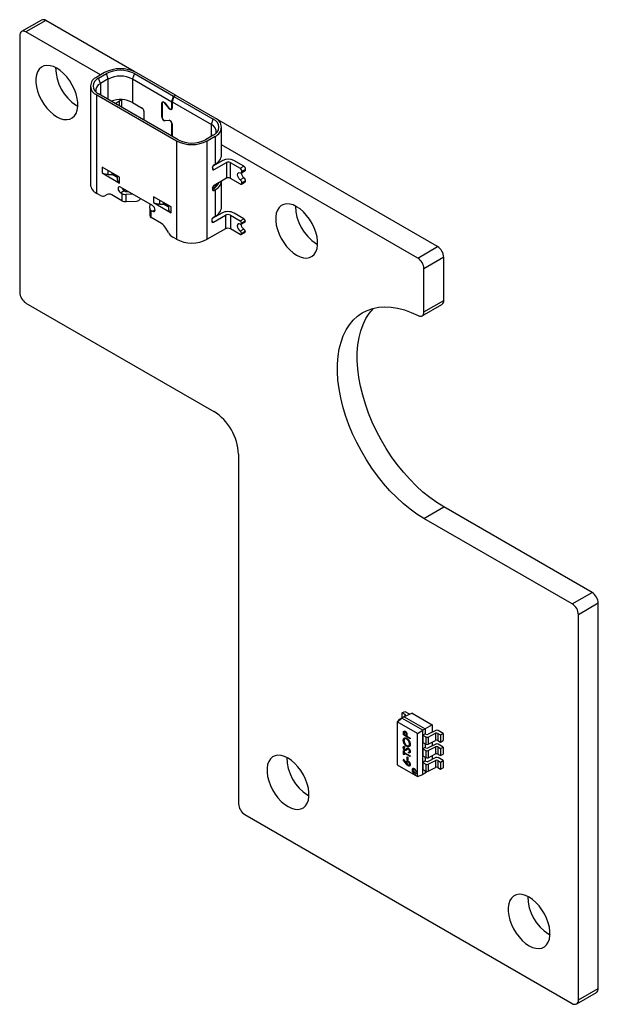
# Model space of a CAD drawing. Header units: millimetres. Extents: x 3 to 276, y 3 to 213.
# Tile 4 of 5: x 189 to 222, y 94 to 151. Entities that reach past the tile are written whole.
import ezdxf

# ---------------------------------------------------------------- set-up
doc = ezdxf.new("R2010")
doc.units = ezdxf.units.MM

msp = doc.modelspace()

# ---------------------------------------------------------------- linework, layer by layer
at = {"color": 7, "linetype": 'Continuous', "lineweight": 25}
for p, q in [((189.785, 150.614), (188.654, 149.961)), ((190.035, 150.59), (188.904, 149.937)), ((195.09, 147.672), (190.035, 150.59)), ((193.168, 147.475), (188.904, 149.937)), ((188.55, 149.732), (188.55, 135.035)), ((193.401, 147.61), (192.956, 147.353)), ((193.062, 147.292), (193.507, 147.549)), ((193.168, 146.985), (193.062, 147.292)), ((193.613, 147.243), (193.168, 146.985)), ((193.613, 147.243), (193.507, 147.549)), ((195.105, 147.549), (194.999, 147.243)), ((194.999, 147.243), (197.248, 145.944)), ((194.999, 147.243), (194.999, 145.895)), ((195.105, 147.549), (197.354, 146.251)), ((197.46, 146.312), (195.211, 147.61)), ((192.59, 146.843), (192.59, 141.208)), ((192.956, 146.332), (197.509, 143.703)), ((192.956, 140.698), (192.956, 146.332)), ((197.616, 143.765), (193.062, 146.394)), ((193.867, 146.001), (193.804, 145.965)), ((194.017, 145.842), (194.264, 145.985)), ((194.396, 145.623), (194.396, 146.059)), ((197.248, 145.944), (197.354, 146.251)), ((197.368, 146.242), (197.262, 145.936)), ((197.354, 146.251), (197.46, 146.312)), ((197.474, 146.304), (197.368, 146.242)), ((197.368, 146.242), (199.617, 144.944)), ((197.46, 146.296), (197.46, 146.312)), ((197.467, 146.3), (197.46, 146.303)), ((199.723, 145.006), (197.474, 146.304)), ((191.803, 145.731), (191.872, 145.694)), ((194.999, 145.895), (195.544, 145.581)), ((195.65, 145.397), (195.65, 144.899)), ((196.682, 145.054), (196.682, 145.855)), ((196.696, 145.846), (196.696, 145.046)), ((196.764, 145.933), (196.725, 145.911)), ((197.092, 145.552), (196.845, 145.86)), ((196.852, 145.87), (197.099, 145.562)), ((197.219, 145.511), (197.258, 145.533)), ((197.248, 145.575), (197.248, 145.944)), ((197.262, 145.936), (199.511, 144.638)), ((197.262, 145.936), (197.262, 145.567)), ((196.845, 144.861), (197.092, 144.884)), ((197.099, 144.865), (196.852, 144.843)), ((199.511, 144.638), (199.617, 144.944)), ((212.451, 137.65), (199.83, 144.935)), ((197.248, 143.977), (197.248, 144.681)), ((197.262, 144.673), (197.262, 143.969)), ((200.098, 142.891), (200.098, 144.483)), ((197.509, 143.703), (197.509, 138.069)), ((199.617, 144.022), (199.171, 143.765)), ((199.277, 143.703), (199.723, 143.961)), ((199.277, 138.069), (199.277, 143.703)), ((199.723, 143.961), (199.723, 142.368)), ((211.319, 136.996), (200.098, 143.475)), ((200.161, 142.581), (199.594, 142.253)), ((201.363, 142.254), (200.797, 142.581)), ((193.26, 142.197), (193.26, 141.87)), ((194.264, 141.617), (193.26, 142.197)), ((199.567, 142.156), (199.567, 142.115)), ((199.673, 142.054), (200.373, 142.458)), ((199.673, 142.34), (199.723, 142.368)), ((200.373, 142.458), (200.373, 141.56)), ((200.585, 142.458), (201.151, 142.132)), ((200.585, 142.458), (200.585, 141.56)), ((201.151, 142.132), (201.363, 142.254)), ((201.257, 141.948), (201.469, 142.07)), ((201.469, 142.068), (201.257, 141.945)), ((201.469, 142.068), (201.469, 142.07)), ((193.26, 141.87), (194.264, 141.29)), ((193.613, 141.785), (193.818, 141.785)), ((193.831, 141.785), (194.117, 141.62)), ((194.059, 141.694), (193.96, 141.752)), ((194.117, 141.701), (194.117, 141.494)), ((194.264, 141.29), (194.264, 141.617)), ((200.373, 141.56), (199.673, 141.156)), ((200.585, 141.56), (201.151, 141.233)), ((201.376, 141.595), (201.164, 141.472)), ((201.226, 141.877), (201.438, 141.999)), ((201.257, 141.945), (201.257, 141.948)), ((196.152, 139.996), (194.313, 141.058)), ((199.567, 140.972), (199.567, 140.931)), ((199.567, 140.931), (199.617, 140.96)), ((199.617, 140.96), (199.567, 140.931)), ((199.567, 140.931), (199.673, 140.87)), ((199.723, 140.899), (199.673, 140.87)), ((199.723, 140.899), (199.723, 139.388)), ((200.098, 139.911), (200.098, 141.401)), ((201.226, 141.226), (201.438, 141.348)), ((201.257, 141.297), (201.469, 141.42)), ((201.469, 141.417), (201.257, 141.295)), ((201.257, 141.295), (201.257, 141.297)), ((201.469, 141.417), (201.469, 141.42)), ((193.163, 140.579), (192.956, 140.698)), ((193.559, 140.638), (193.413, 140.554)), ((193.554, 140.636), (193.413, 140.554)), ((193.562, 140.64), (193.554, 140.636)), ((194.394, 140.276), (193.809, 140.614)), ((194.313, 140.731), (194.525, 140.853)), ((194.313, 140.731), (194.394, 140.684)), ((194.394, 140.684), (194.394, 140.276)), ((194.525, 140.853), (194.606, 140.807)), ((194.606, 140.807), (194.737, 140.813)), ((195.013, 140.653), (194.633, 140.634)), ((194.633, 140.226), (194.633, 140.634)), ((196.201, 140.498), (196.201, 140.172)), ((197.205, 139.919), (196.201, 140.498)), ((194.633, 140.226), (195.235, 140.256)), ((195.983, 139.839), (195.983, 139.431)), ((195.984, 139.854), (196.017, 140.074)), ((196.201, 140.172), (197.205, 139.592)), ((196.555, 140.087), (196.76, 140.087)), ((196.772, 140.087), (197.059, 139.922)), ((197, 139.996), (196.901, 140.053)), ((197.059, 140.003), (197.059, 139.796)), ((197.205, 139.592), (197.205, 139.919)), ((196.071, 139.308), (196.071, 139.716)), ((196.071, 139.716), (196.152, 139.67)), ((196.656, 138.97), (196.071, 139.308)), ((200.105, 139.568), (199.559, 139.252)), ((199.638, 139.053), (200.317, 139.445)), ((199.638, 139.339), (199.723, 139.388)), ((200.317, 139.445), (200.317, 138.669)), ((200.599, 139.445), (201.165, 139.119)), ((200.599, 139.445), (200.599, 138.669)), ((201.377, 139.241), (200.812, 139.568)), ((201.165, 139.119), (201.377, 139.241)), ((197.052, 138.453), (196.906, 138.706)), ((200.317, 138.669), (199.277, 138.069)), ((199.532, 139.155), (199.532, 139.114)), ((201.165, 138.343), (200.599, 138.669)), ((201.377, 138.649), (201.165, 138.527)), ((201.215, 138.93), (201.427, 139.052)), ((201.236, 138.996), (201.448, 139.119)), ((201.448, 139.098), (201.236, 138.976)), ((201.236, 138.996), (201.236, 138.976)), ((201.448, 139.119), (201.448, 139.098)), ((197.509, 138.069), (197.302, 138.189)), ((201.215, 138.338), (201.427, 138.46)), ((201.236, 138.404), (201.448, 138.527)), ((201.448, 138.506), (201.236, 138.384)), ((201.236, 138.404), (201.236, 138.384)), ((201.448, 138.527), (201.448, 138.506)), ((205.521, 137.812), (205.59, 137.775)), ((211.319, 136.996), (212.451, 137.65)), ((212.804, 137.037), (211.673, 136.384)), ((212.804, 134.574), (212.804, 137.037)), ((211.673, 133.921), (211.673, 136.384)), ((188.904, 134.422), (199.652, 128.218)), ((211.569, 133.692), (212.701, 134.345)), ((211.673, 133.921), (212.804, 134.574)), ((201.066, 125.768), (201.066, 105.763)), ((211.673, 122.095), (212.804, 122.748)), ((221.289, 117.849), (212.804, 122.748)), ((220.158, 117.196), (211.673, 122.095)), ((220.158, 117.196), (221.289, 117.849)), ((221.643, 117.237), (220.512, 116.584)), ((221.643, 95.19), (221.643, 117.237)), ((220.512, 94.537), (220.512, 116.584)), ((210.433, 110.968), (210.577, 111.051)), ((210.577, 111.051), (210.864, 110.885)), ((210.142, 110.457), (210.4, 110.663)), ((211.294, 109.792), (210.142, 110.457)), ((210.142, 110.457), (210.142, 107.983)), ((210.198, 110.517), (210.198, 110.502)), ((210.223, 110.556), (210.592, 110.799)), ((210.541, 110.745), (210.4, 110.663)), ((211.602, 109.969), (210.4, 110.663)), ((210.588, 110.878), (210.433, 110.968)), ((210.433, 110.694), (210.433, 110.968)), ((210.995, 110.938), (210.541, 110.745)), ((210.541, 110.745), (211.743, 110.051)), ((210.864, 110.885), (210.867, 110.883)), ((210.995, 110.938), (212.138, 110.279)), ((210.577, 109.923), (210.506, 109.882)), ((210.608, 109.905), (210.549, 109.87)), ((210.572, 109.884), (210.577, 109.923)), ((210.63, 109.888), (210.601, 109.872)), ((211.294, 109.792), (211.602, 109.969)), ((211.743, 110.051), (211.602, 109.969)), ((211.602, 107.438), (211.602, 109.969)), ((212.138, 110.279), (211.743, 110.051)), ((211.743, 110.051), (211.743, 109.765)), ((212.345, 109.954), (211.92, 109.739)), ((212.138, 110.279), (212.138, 109.849)), ((212.769, 109.785), (212.481, 109.951)), ((210.536, 109.416), (210.491, 109.389)), ((210.5, 109.702), (210.5, 109.787)), ((210.539, 109.725), (210.5, 109.702)), ((210.874, 109.486), (210.5, 109.702)), ((210.539, 109.798), (210.539, 109.719)), ((210.539, 109.719), (210.663, 109.647)), ((210.657, 109.525), (210.569, 109.474)), ((210.57, 109.474), (210.577, 109.51)), ((210.663, 109.647), (210.664, 109.722)), ((210.702, 109.669), (210.663, 109.647)), ((210.715, 109.483), (210.687, 109.467)), ((210.702, 109.668), (210.701, 109.669)), ((210.702, 109.656), (210.702, 109.625)), ((210.702, 109.625), (210.874, 109.525)), ((210.874, 109.525), (210.874, 109.486)), ((211.294, 107.317), (211.294, 109.792)), ((211.743, 109.765), (211.602, 109.683)), ((211.602, 109.683), (211.774, 109.584)), ((211.602, 109.683), (211.602, 109.275)), ((211.783, 109.742), (211.743, 109.765)), ((211.774, 109.584), (211.774, 109.176)), ((211.911, 109.581), (212.333, 109.794)), ((211.911, 109.581), (211.911, 109.173)), ((211.911, 109.173), (212.333, 109.386)), ((212.333, 109.794), (212.333, 109.386)), ((212.469, 109.792), (212.625, 109.702)), ((212.469, 109.792), (212.469, 109.383)), ((212.469, 109.383), (212.625, 109.294)), ((212.625, 109.702), (212.769, 109.785)), ((212.625, 109.702), (212.625, 109.294)), ((212.625, 109.294), (212.769, 109.377)), ((212.769, 109.785), (212.769, 109.377)), ((210.561, 109.019), (210.491, 108.978)), ((210.5, 108.816), (210.539, 108.794)), ((210.5, 108.589), (210.5, 108.816)), ((210.502, 108.931), (210.541, 108.907)), ((210.539, 108.794), (210.539, 108.7)), ((210.558, 109.049), (210.544, 109.041)), ((210.576, 109.011), (210.553, 108.998)), ((210.554, 109.057), (210.577, 109.008)), ((210.649, 108.862), (210.578, 108.821)), ((210.622, 108.86), (210.693, 108.9)), ((210.696, 108.902), (210.625, 108.861)), ((210.649, 108.862), (210.632, 108.876)), ((210.651, 108.822), (210.635, 108.812)), ((210.733, 108.939), (210.662, 108.898)), ((210.732, 109.076), (210.689, 109.051)), ((210.692, 108.901), (210.696, 108.902)), ((210.801, 108.931), (210.73, 108.891)), ((210.791, 108.923), (210.746, 108.897)), ((210.809, 108.907), (210.782, 108.892)), ((210.789, 109.073), (210.877, 109.124)), ((210.821, 108.722), (210.891, 108.762)), ((210.879, 109.206), (210.846, 109.186)), ((210.879, 108.789), (210.846, 108.77)), ((211.602, 109.275), (211.774, 109.176)), ((211.743, 108.989), (211.602, 108.908)), ((211.602, 108.908), (211.774, 108.808)), ((211.602, 108.908), (211.602, 108.499)), ((211.743, 109.193), (211.743, 108.989)), ((211.783, 108.966), (211.743, 108.989)), ((211.774, 108.808), (211.774, 108.4)), ((211.911, 108.806), (212.333, 109.019)), ((211.911, 108.806), (211.911, 108.397)), ((212.345, 109.178), (211.92, 108.964)), ((212.138, 109.288), (212.138, 109.074)), ((212.333, 109.019), (212.333, 108.61)), ((212.469, 109.016), (212.625, 108.926)), ((212.469, 109.016), (212.469, 108.608)), ((212.769, 109.01), (212.481, 109.176)), ((212.625, 108.926), (212.769, 109.01)), ((212.625, 108.926), (212.625, 108.518)), ((212.769, 109.01), (212.769, 108.601)), ((210.491, 108.273), (210.511, 108.291)), ((210.514, 108.287), (210.491, 108.273)), ((210.661, 108.046), (210.491, 108.273)), ((210.539, 108.611), (210.5, 108.589)), ((210.539, 108.567), (210.5, 108.589)), ((210.511, 108.291), (210.662, 108.09)), ((210.539, 108.7), (210.874, 108.506)), ((210.572, 108.68), (210.539, 108.661)), ((210.539, 108.661), (210.539, 108.567)), ((210.874, 108.467), (210.539, 108.661)), ((210.571, 108.68), (210.571, 108.681)), ((210.711, 108.445), (210.75, 108.423)), ((210.711, 108.279), (210.711, 108.445)), ((210.75, 108.301), (210.711, 108.279)), ((210.75, 108.257), (210.711, 108.279)), ((210.729, 108.178), (210.737, 108.214)), ((210.75, 108.423), (210.75, 108.257)), ((210.802, 108.664), (210.783, 108.711)), ((210.873, 108.705), (210.802, 108.664)), ((210.873, 108.705), (210.858, 108.743)), ((210.874, 108.506), (210.874, 108.467)), ((211.602, 108.499), (211.774, 108.4)), ((211.743, 108.214), (211.602, 108.132)), ((211.743, 108.418), (211.743, 108.214)), ((211.783, 108.19), (211.743, 108.214)), ((211.911, 108.397), (212.333, 108.61)), ((211.911, 108.03), (212.333, 108.243)), ((212.345, 108.402), (211.92, 108.188)), ((212.138, 108.512), (212.138, 108.298)), ((212.333, 108.243), (212.333, 107.835)), ((212.469, 108.608), (212.625, 108.518)), ((212.469, 108.24), (212.625, 108.151)), ((212.469, 108.24), (212.469, 107.832)), ((212.769, 108.234), (212.481, 108.4)), ((212.625, 108.518), (212.769, 108.601)), ((212.625, 108.151), (212.769, 108.234)), ((212.769, 108.234), (212.769, 107.826)), ((210.142, 107.983), (211.294, 107.317)), ((210.729, 108.178), (210.659, 108.137)), ((210.697, 108.11), (210.662, 108.09)), ((210.775, 108.196), (210.714, 108.16)), ((210.73, 108.17), (210.729, 108.178)), ((210.841, 107.975), (210.77, 107.935)), ((210.799, 108.177), (210.771, 108.161)), ((210.812, 107.963), (210.88, 108.002)), ((210.876, 107.962), (210.841, 107.975)), ((210.878, 108.043), (210.846, 108.024)), ((211.602, 108.132), (211.774, 108.032)), ((211.602, 108.132), (211.602, 107.724)), ((211.602, 107.724), (211.774, 107.624)), ((211.743, 107.642), (211.743, 107.519)), ((211.774, 108.032), (211.774, 107.624)), ((211.911, 108.03), (211.911, 107.622)), ((211.911, 107.622), (212.333, 107.835)), ((212.469, 107.832), (212.625, 107.742)), ((212.625, 108.151), (212.625, 107.742)), ((212.625, 107.742), (212.769, 107.826)), ((211.294, 107.317), (211.602, 107.438)), ((211.743, 107.519), (211.602, 107.438)), ((211.862, 107.608), (211.743, 107.519)), ((205.026, 106.253), (205.095, 106.215)), ((201.42, 105.15), (220.158, 94.333)), ((218.815, 98.293), (218.883, 98.255)), ((220.408, 94.308), (221.539, 94.961)), ((220.512, 94.537), (221.643, 95.19))]:
    msp.add_line(p, q, dxfattribs=at)
at = {"color": 8, "linetype": 'Continuous', "lineweight": 25}
for p, q in [((193.613, 146.075), (193.613, 147.243)), ((193.168, 146.985), (193.168, 146.332)), ((194.264, 145.7), (194.264, 145.985)), ((196.682, 145.855), (196.697, 145.863)), ((196.845, 145.86), (196.855, 145.866)), ((197.092, 145.552), (197.103, 145.558)), ((197.262, 145.583), (197.248, 145.575)), ((196.696, 145.063), (196.682, 145.054)), ((196.89, 144.866), (196.852, 144.843)), ((197.124, 144.88), (197.099, 144.865)), ((197.248, 144.681), (197.261, 144.688)), ((199.511, 143.961), (199.511, 144.638)), ((199.567, 142.115), (199.673, 142.054)), ((193.613, 141.785), (193.613, 141.992)), ((193.818, 141.874), (193.818, 141.785)), ((193.96, 141.792), (193.96, 141.752)), ((194.059, 141.694), (194.059, 141.735)), ((196.555, 140.087), (196.555, 140.294)), ((196.76, 140.176), (196.76, 140.087)), ((196.901, 140.094), (196.901, 140.053)), ((197, 139.996), (197, 140.037)), ((196.152, 139.67), (196.293, 139.751)), ((199.532, 139.114), (199.638, 139.053)), ((210.588, 110.796), (210.588, 110.878)), ((210.54, 109.81), (210.5, 109.787)), ((210.698, 109.742), (210.664, 109.722)), ((210.702, 108.069), (210.661, 108.046))]:
    msp.add_line(p, q, dxfattribs=at)
at = {"color": 7, "linetype": 'Continuous', "lineweight": 25, "flags": 128}
for points in [[(190.672, 145.078), (190.87, 144.983), (191.062, 144.928), (191.244, 144.915), (191.41, 144.945), (191.556, 145.016), (191.678, 145.126), (191.773, 145.273), (191.837, 145.453), (191.87, 145.66), (191.87, 145.889), (191.837, 146.134), (191.773, 146.388), (191.678, 146.645), (191.556, 146.896), (191.41, 147.136), (191.244, 147.357), (191.062, 147.554), (190.87, 147.721), (190.672, 147.854), (190.474, 147.95), (190.281, 148.005), (190.1, 148.017), (189.933, 147.988), (189.787, 147.917), (189.665, 147.807), (189.571, 147.659), (189.506, 147.48), (189.474, 147.273), (189.474, 147.043), (189.506, 146.798), (189.571, 146.544), (189.665, 146.288), (189.787, 146.037), (189.933, 145.797), (190.1, 145.576), (190.281, 145.379), (190.474, 145.211), (190.672, 145.078)], [(194.264, 145.985), (194.32, 146.024), (194.355, 146.06)], [(196.682, 145.855), (196.686, 145.886), (196.697, 145.911), (196.715, 145.928), (196.739, 145.935), (196.766, 145.932), (196.795, 145.92), (196.825, 145.899), (196.852, 145.87)], [(196.845, 145.86), (196.821, 145.885), (196.795, 145.904), (196.77, 145.914), (196.746, 145.917), (196.725, 145.911), (196.71, 145.896), (196.7, 145.874), (196.696, 145.846)], [(197.262, 145.567), (197.258, 145.535), (197.247, 145.51), (197.229, 145.494), (197.205, 145.487), (197.178, 145.489), (197.149, 145.502), (197.12, 145.523), (197.092, 145.552)], [(197.248, 145.575), (197.244, 145.548), (197.235, 145.526), (197.219, 145.511), (197.198, 145.505), (197.174, 145.507), (197.149, 145.518), (197.123, 145.537), (197.099, 145.562)], [(201.164, 141.472), (201.104, 141.529), (201.054, 141.604), (201.021, 141.685), (201.01, 141.764), (201.021, 141.83), (201.054, 141.874), (201.104, 141.89), (201.164, 141.877)], [(201.164, 141.877), (201.183, 141.871), (201.201, 141.87), (201.217, 141.872), (201.231, 141.88), (201.242, 141.891), (201.25, 141.906), (201.255, 141.924), (201.257, 141.945)], [(194.313, 141.058), (194.259, 141.076), (194.213, 141.067), (194.183, 141.032), (194.172, 140.976), (194.183, 140.907), (194.213, 140.837), (194.259, 140.775), (194.313, 140.731)], [(196.152, 139.67), (196.206, 139.651), (196.252, 139.66), (196.282, 139.695), (196.293, 139.751), (196.282, 139.82), (196.252, 139.891), (196.206, 139.953), (196.152, 139.996)], [(204.39, 137.159), (204.587, 137.064), (204.78, 137.009), (204.962, 136.996), (205.128, 137.026), (205.274, 137.097), (205.396, 137.207), (205.49, 137.354), (205.555, 137.534), (205.588, 137.741), (205.588, 137.97), (205.555, 138.215), (205.49, 138.469), (205.396, 138.726), (205.274, 138.977), (205.128, 139.216), (204.962, 139.438), (204.78, 139.635), (204.587, 139.802), (204.39, 139.935), (204.192, 140.031), (203.999, 140.085), (203.817, 140.098), (203.651, 140.069), (203.505, 139.998), (203.383, 139.887), (203.289, 139.74), (203.224, 139.561), (203.192, 139.353), (203.192, 139.124), (203.224, 138.879), (203.289, 138.625), (203.383, 138.369), (203.505, 138.118), (203.651, 137.878), (203.817, 137.657), (203.999, 137.46), (204.192, 137.292), (204.39, 137.159)], [(201.165, 138.935), (201.098, 138.958), (201.04, 138.947), (201.002, 138.903), (200.988, 138.833), (201.002, 138.747), (201.04, 138.658), (201.098, 138.581), (201.165, 138.527)], [(211.673, 122.095), (211.273, 122.344), (210.875, 122.63), (210.483, 122.949), (210.099, 123.3), (209.724, 123.681), (209.363, 124.089), (209.017, 124.521), (208.688, 124.974), (208.378, 125.446), (208.091, 125.934), (207.826, 126.434), (207.587, 126.943), (207.375, 127.457), (207.19, 127.974), (207.035, 128.49), (206.911, 129.001), (206.817, 129.505), (206.755, 129.997), (206.726, 130.476), (206.729, 130.936), (206.764, 131.377), (206.831, 131.794), (206.93, 132.184), (207.06, 132.547), (207.22, 132.878), (207.41, 133.176), (207.627, 133.439), (207.871, 133.665), (208.139, 133.853), (208.431, 134.001), (208.744, 134.109), (209.076, 134.176), (209.425, 134.2), (209.789, 134.184), (210.165, 134.125), (210.551, 134.025), (210.945, 133.884), (211.343, 133.704)], [(212.804, 122.748), (212.404, 122.997), (212.007, 123.283), (211.614, 123.602), (211.23, 123.953), (210.856, 124.334), (210.494, 124.742), (210.148, 125.174), (209.819, 125.627), (209.51, 126.099), (209.222, 126.587), (208.958, 127.087), (208.718, 127.596), (208.506, 128.11), (208.322, 128.627), (208.167, 129.143), (208.042, 129.654), (207.948, 130.158), (207.887, 130.651), (207.857, 131.129), (207.86, 131.589), (207.895, 132.03), (207.963, 132.447), (208.062, 132.838), (208.192, 133.2), (208.352, 133.531), (208.541, 133.829), (208.758, 134.092), (208.785, 134.12)], [(211.343, 133.704), (211.408, 133.678), (211.471, 133.669), (211.528, 133.675), (211.577, 133.697), (211.618, 133.734), (211.648, 133.785), (211.667, 133.848), (211.673, 133.921)], [(210.592, 110.799), (210.603, 110.808), (210.611, 110.818), (210.616, 110.828), (210.617, 110.839), (210.615, 110.85), (210.609, 110.86), (210.6, 110.87), (210.588, 110.878)], [(203.895, 105.6), (204.092, 105.504), (204.285, 105.45), (204.467, 105.437), (204.633, 105.466), (204.779, 105.537), (204.901, 105.648), (204.995, 105.795), (205.06, 105.974), (205.093, 106.182), (205.093, 106.411), (205.06, 106.656), (204.995, 106.91), (204.901, 107.166), (204.779, 107.417), (204.633, 107.657), (204.467, 107.878), (204.285, 108.075), (204.092, 108.243), (203.895, 108.376), (203.697, 108.471), (203.504, 108.526), (203.322, 108.539), (203.156, 108.51), (203.01, 108.439), (202.888, 108.328), (202.794, 108.181), (202.729, 108.001), (202.697, 107.794), (202.697, 107.565), (202.729, 107.32), (202.794, 107.066), (202.888, 106.81), (203.01, 106.558), (203.156, 106.319), (203.322, 106.097), (203.504, 105.9), (203.697, 105.733), (203.895, 105.6)], [(211.118, 107.766), (211.07, 107.783), (211.03, 107.775), (211.003, 107.744), (210.994, 107.695), (211.003, 107.635), (211.03, 107.573), (211.07, 107.519), (211.118, 107.481), (211.165, 107.464), (211.205, 107.472), (211.232, 107.503), (211.241, 107.552), (211.232, 107.612), (211.205, 107.674), (211.165, 107.728), (211.118, 107.766)], [(217.683, 97.64), (217.881, 97.544), (218.074, 97.49), (218.255, 97.477), (218.422, 97.506), (218.568, 97.577), (218.69, 97.688), (218.784, 97.835), (218.848, 98.014), (218.881, 98.222), (218.881, 98.451), (218.848, 98.696), (218.784, 98.95), (218.69, 99.206), (218.568, 99.457), (218.422, 99.697), (218.255, 99.918), (218.074, 100.115), (217.881, 100.283), (217.683, 100.416), (217.485, 100.511), (217.293, 100.566), (217.111, 100.579), (216.945, 100.55), (216.799, 100.479), (216.677, 100.368), (216.582, 100.221), (216.518, 100.041), (216.485, 99.834), (216.485, 99.605), (216.518, 99.36), (216.582, 99.106), (216.677, 98.85), (216.799, 98.598), (216.945, 98.359), (217.111, 98.137), (217.293, 97.94), (217.485, 97.773), (217.683, 97.64)]]:
    msp.add_lwpolyline(points, dxfattribs=at)
at = {"color": 7, "linetype": 'Continuous', "lineweight": 25}
for centre, radius, start, end in [((189.889, 150.385), 0.251, 54.3824, 114.3071), ((188.766, 149.767), 0.218, 50.7967, 189.214), ((193.168, 147.903), 2.565, 180.2461, 237.8556), ((194.306, 145.863), 1.967, 62.6097, 117.3903), ((194.306, 146.007), 1.737, 62.6097, 117.3903), ((193.149, 146.843), 0.546, 110.7834, 249.2166), ((193.232, 146.843), 0.48, 110.7834, 249.2166), ((194.306, 145.905), 1.506, 62.6097, 117.3903), ((193.326, 146.585), 0.431, 111.5204, 189.8728), ((194.302, 144.547), 1.518, 62.6504, 109.8281), ((195.419, 145.387), 0.231, 2.6055, 57.3945), ((196.893, 145.05), 0.211, 178.8081, 258.781), ((196.881, 145.042), 0.184, 178.8081, 258.781), ((197.051, 144.677), 0.211, 358.8081, 78.781), ((197.063, 144.685), 0.184, 358.8081, 78.781), ((199.442, 144.483), 0.493, 290.7834, 69.2166), ((199.524, 144.483), 0.559, 290.7834, 69.2166), ((199.337, 144.219), 0.454, 350.6425, 67.4581), ((198.393, 145.409), 1.921, 242.6097, 297.3903), ((198.393, 145.266), 1.691, 242.6097, 297.3903), ((199.457, 142.955), 0.644, 294.3747, 354.3052), ((200.479, 141.966), 0.692, 62.6097, 117.3903), ((199.632, 142.105), 0.0655, 170.786, 309.2033), ((199.797, 142.146), 0.231, 122.6055, 177.3945), ((200.479, 142.253), 0.231, 62.6097, 117.3903), ((201.027, 141.937), 0.231, 2.6055, 57.3945), ((201.239, 142.06), 0.231, 2.6055, 57.3945), ((201.395, 142.06), 0.0749, 305.4665, 5.8456), ((193.599, 142.507), 0.721, 241.9598, 271.1441), ((193.818, 141.439), 0.346, 87.9263, 90.0005), ((193.826, 141.503), 0.283, 61.7631, 89.0244), ((194.014, 141.599), 0.105, 11.3044, 64.7436), ((194.05, 141.613), 0.0669, 0.0048, 6.2105), ((194.368, 141.519), 0.251, 185.6948, 245.6253), ((200.479, 141.355), 0.231, 62.6097, 117.3903), ((201.024, 141.286), 0.234, 2.8578, 52.9926), ((201.614, 141.908), 0.393, 184.9116, 232.8634), ((201.236, 141.408), 0.234, 2.8578, 52.9926), ((193.215, 141.271), 0.629, 185.6948, 245.6253), ((194.694, 141.114), 0.311, 200.4383, 237.1411), ((199.632, 140.921), 0.0655, 170.786, 309.2033), ((199.308, 141.363), 0.501, 301.1884, 343.735), ((199.797, 140.962), 0.231, 122.6055, 177.3945), ((199.347, 141.519), 0.621, 295.7554, 339.6966), ((199.451, 141.492), 0.652, 294.5805, 351.9784), ((201.192, 141.284), 0.0655, 230.7967, 9.214), ((201.394, 141.41), 0.0755, 305.698, 5.6204), ((193.309, 140.783), 0.251, 234.3818, 294.314), ((193.663, 140.409), 0.251, 54.3818, 114.314), ((194.601, 141.077), 0.444, 242.217, 274.0508), ((195.23, 140.526), 0.27, 271.117, 330.4248), ((194.601, 140.669), 0.444, 242.217, 274.0508), ((196.127, 139.848), 0.143, 177.5681, 246.8934), ((196.54, 140.809), 0.721, 241.9598, 271.1441), ((196.76, 139.741), 0.346, 87.9263, 90.0005), ((196.768, 139.804), 0.283, 61.7631, 89.0244), ((196.956, 139.901), 0.105, 11.3044, 64.7436), ((196.992, 139.915), 0.0669, 0.0048, 6.2105), ((197.309, 139.821), 0.251, 185.6948, 245.6253), ((199.457, 139.974), 0.644, 294.3747, 354.3052), ((206.886, 139.984), 2.565, 180.2461, 237.8556), ((196.131, 139.444), 0.148, 185.0891, 246.2311), ((199.762, 139.145), 0.231, 122.6055, 177.3945), ((200.458, 138.885), 0.769, 62.6097, 117.3903), ((200.458, 139.172), 0.307, 62.6097, 117.3903), ((201.295, 139.112), 0.154, 2.6055, 57.3945), ((196.274, 138.358), 0.721, 28.8556, 58.0453), ((199.596, 139.104), 0.0655, 170.786, 309.2033), ((200.458, 138.396), 0.307, 62.6097, 117.3903), ((201.082, 138.989), 0.154, 2.6055, 57.3945), ((201.193, 138.969), 0.0437, 230.7967, 9.214), ((201.589, 138.977), 0.39, 187.525, 237.1372), ((201.295, 138.52), 0.154, 2.6055, 57.3945), ((201.398, 139.093), 0.0503, 305.698, 5.6204), ((197.684, 138.801), 0.721, 208.8556, 238.0453), ((198.393, 139.775), 1.921, 242.6097, 297.3903), ((201.082, 138.397), 0.154, 2.6055, 57.3945), ((201.193, 138.377), 0.0437, 230.7967, 9.214), ((201.398, 138.501), 0.0503, 305.698, 5.6204), ((212.037, 137.002), 0.768, 2.6055, 57.3945), ((210.905, 136.349), 0.768, 2.6055, 57.3945), ((189.318, 135.07), 0.768, 182.6055, 237.3945), ((212.564, 134.545), 0.242, 304.3263, 6.9859), ((198.018, 125.641), 3.051, 2.3869, 57.6131), ((220.875, 117.202), 0.768, 2.6055, 57.3945), ((219.744, 116.549), 0.768, 2.6055, 57.3945), ((210.241, 110.517), 0.0422, 115.3259, 198.1012), ((212.41, 109.813), 0.155, 62.7673, 115.0303), ((211.845, 109.722), 0.155, 242.7673, 295.0303), ((211.854, 109.88), 0.155, 242.7673, 295.0303), ((212.398, 109.654), 0.155, 62.7673, 115.0303), ((212.398, 109.246), 0.155, 62.7673, 115.0303), ((211.845, 109.313), 0.155, 242.7673, 295.0303), ((211.845, 108.946), 0.155, 242.7673, 295.0303), ((211.854, 109.104), 0.155, 242.7673, 295.0303), ((212.398, 108.878), 0.155, 62.7673, 115.0303), ((212.41, 109.038), 0.155, 62.7673, 115.0303), ((206.391, 108.424), 2.565, 180.2461, 237.8556), ((211.845, 108.538), 0.155, 242.7673, 295.0303), ((212.398, 108.47), 0.155, 62.7673, 115.0303), ((212.398, 108.102), 0.155, 62.7673, 115.0303), ((212.41, 108.262), 0.155, 62.7673, 115.0303), ((211.294, 107.725), 0.228, 165.5044, 254.4902), ((211.845, 108.17), 0.155, 242.7673, 295.0303), ((211.854, 108.328), 0.155, 242.7673, 295.0303), ((212.398, 107.694), 0.155, 62.7673, 115.0303), ((211.845, 107.762), 0.155, 242.7673, 295.0303), ((201.834, 105.798), 0.768, 182.6055, 237.3945), ((220.179, 100.464), 2.565, 180.2461, 237.8556), ((221.405, 95.16), 0.24, 304.0564, 7.2558), ((220.296, 94.502), 0.218, 230.7967, 9.214)]:
    msp.add_arc(centre, radius, start, end, dxfattribs=at)
for points, knots in [([(210.506, 109.882), (210.507, 109.885), (210.508, 109.89), (210.511, 109.897), (210.514, 109.903), (210.518, 109.909), (210.522, 109.913), (210.527, 109.917), (210.533, 109.921), (210.539, 109.923), (210.545, 109.925), (210.552, 109.926), (210.559, 109.926), (210.566, 109.925), (210.574, 109.922), (210.583, 109.919), (210.592, 109.915), (210.598, 109.912), (210.601, 109.91)], [0, 0, 0, 0, 0.062481, 0.12349, 0.183411, 0.243153, 0.302127, 0.36171, 0.421842, 0.482932, 0.544552, 0.605681, 0.66768, 0.729984, 0.794551, 0.860346, 0.928907, 1, 1, 1, 1]), ([(210.601, 109.91), (210.604, 109.909), (210.61, 109.905), (210.619, 109.899), (210.627, 109.892), (210.635, 109.885), (210.643, 109.877), (210.65, 109.869), (210.656, 109.861), (210.663, 109.852), (210.669, 109.842), (210.674, 109.833), (210.679, 109.823), (210.683, 109.813), (210.687, 109.802), (210.691, 109.791), (210.693, 109.78), (210.695, 109.773), (210.696, 109.769)], [0, 0, 0, 0, 0.070119, 0.137192, 0.202016, 0.264631, 0.326117, 0.38601, 0.445812, 0.505298, 0.564633, 0.624283, 0.683902, 0.743953, 0.805388, 0.868388, 0.933084, 1, 1, 1, 1]), ([(210.491, 109.389), (210.491, 109.397), (210.491, 109.413), (210.494, 109.434), (210.498, 109.454), (210.505, 109.472), (210.513, 109.487), (210.522, 109.5), (210.534, 109.512), (210.547, 109.521), (210.562, 109.528), (210.577, 109.533), (210.594, 109.534), (210.611, 109.534), (210.629, 109.531), (210.648, 109.525), (210.667, 109.517), (210.68, 109.51), (210.687, 109.506)], [0, 0, 0, 0, 0.06657, 0.130749, 0.193413, 0.254989, 0.316114, 0.377262, 0.439401, 0.502971, 0.566525, 0.628231, 0.689091, 0.749345, 0.81017, 0.87161, 0.934869, 1, 1, 1, 1]), ([(210.689, 109.051), (210.685, 109.053), (210.676, 109.058), (210.663, 109.068), (210.65, 109.077), (210.637, 109.088), (210.625, 109.099), (210.612, 109.112), (210.601, 109.125), (210.589, 109.138), (210.578, 109.153), (210.567, 109.167), (210.557, 109.182), (210.548, 109.198), (210.539, 109.213), (210.531, 109.229), (210.523, 109.246), (210.517, 109.262), (210.511, 109.279), (210.505, 109.295), (210.501, 109.311), (210.497, 109.327), (210.494, 109.343), (210.492, 109.359), (210.491, 109.374), (210.491, 109.384), (210.491, 109.389)], [0, 0, 0, 0, 0.043209, 0.085873, 0.12812, 0.170152, 0.211918, 0.253753, 0.296006, 0.338443, 0.381015, 0.42282, 0.464089, 0.505126, 0.545975, 0.586985, 0.628339, 0.670084, 0.711992, 0.753039, 0.794049, 0.834886, 0.875498, 0.916547, 0.958004, 1, 1, 1, 1]), ([(210.5, 109.787), (210.5, 109.793), (210.5, 109.804), (210.501, 109.82), (210.501, 109.834), (210.502, 109.847), (210.502, 109.858), (210.503, 109.868), (210.504, 109.876), (210.505, 109.88), (210.506, 109.882)], [0, 0, 0, 0, 0.176956, 0.339055, 0.486318, 0.618781, 0.735619, 0.838742, 0.926457, 1, 1, 1, 1]), ([(210.687, 109.467), (210.684, 109.469), (210.676, 109.473), (210.666, 109.478), (210.655, 109.482), (210.645, 109.485), (210.635, 109.488), (210.626, 109.489), (210.616, 109.489), (210.607, 109.489), (210.599, 109.487), (210.59, 109.485), (210.583, 109.482), (210.575, 109.477), (210.568, 109.472), (210.562, 109.466), (210.556, 109.46), (210.55, 109.452), (210.545, 109.444), (210.541, 109.435), (210.537, 109.425), (210.534, 109.415), (210.532, 109.404), (210.53, 109.393), (210.529, 109.382), (210.529, 109.373), (210.529, 109.369)], [0, 0, 0, 0, 0.042915, 0.08513, 0.126473, 0.167453, 0.207976, 0.248249, 0.28875, 0.32967, 0.370537, 0.411129, 0.451819, 0.492406, 0.533486, 0.575263, 0.617441, 0.660672, 0.70394, 0.746868, 0.789079, 0.831104, 0.873238, 0.915166, 0.957381, 1, 1, 1, 1]), ([(210.529, 109.369), (210.529, 109.365), (210.529, 109.357), (210.53, 109.344), (210.532, 109.331), (210.534, 109.318), (210.537, 109.305), (210.541, 109.291), (210.545, 109.277), (210.55, 109.263), (210.556, 109.249), (210.562, 109.236), (210.569, 109.222), (210.576, 109.209), (210.583, 109.197), (210.591, 109.184), (210.599, 109.172), (210.608, 109.161), (210.617, 109.15), (210.627, 109.139), (210.636, 109.129), (210.646, 109.12), (210.657, 109.111), (210.667, 109.103), (210.678, 109.096), (210.685, 109.092), (210.689, 109.089)], [0, 0, 0, 0, 0.042023, 0.083645, 0.124984, 0.166247, 0.207702, 0.249631, 0.291742, 0.334743, 0.37746, 0.419556, 0.461044, 0.502096, 0.542891, 0.583801, 0.624864, 0.666225, 0.707399, 0.748557, 0.789655, 0.83074, 0.87207, 0.913993, 0.956498, 1, 1, 1, 1]), ([(210.601, 109.872), (210.598, 109.873), (210.592, 109.876), (210.583, 109.879), (210.575, 109.88), (210.567, 109.879), (210.56, 109.877), (210.554, 109.873), (210.549, 109.867), (210.546, 109.861), (210.544, 109.855), (210.542, 109.849), (210.541, 109.843), (210.54, 109.836), (210.54, 109.828), (210.539, 109.819), (210.539, 109.809), (210.539, 109.802), (210.539, 109.798)], [0, 0, 0, 0, 0.070044, 0.139238, 0.208197, 0.279173, 0.349987, 0.418354, 0.48761, 0.557411, 0.59533, 0.637964, 0.685913, 0.738185, 0.796103, 0.858517, 0.926658, 1, 1, 1, 1]), ([(210.664, 109.722), (210.664, 109.726), (210.664, 109.733), (210.664, 109.744), (210.663, 109.753), (210.663, 109.763), (210.662, 109.771), (210.661, 109.779), (210.659, 109.786), (210.657, 109.795), (210.654, 109.805), (210.649, 109.817), (210.642, 109.829), (210.635, 109.84), (210.627, 109.85), (210.619, 109.858), (210.61, 109.866), (210.604, 109.87), (210.601, 109.872)], [0, 0, 0, 0, 0.072538, 0.140034, 0.202496, 0.260575, 0.313228, 0.361583, 0.404878, 0.444127, 0.5164, 0.586507, 0.655085, 0.724384, 0.793974, 0.861638, 0.930111, 1, 1, 1, 1]), ([(210.687, 109.506), (210.694, 109.502), (210.707, 109.494), (210.727, 109.479), (210.745, 109.463), (210.763, 109.446), (210.781, 109.427), (210.797, 109.406), (210.812, 109.383), (210.827, 109.36), (210.84, 109.335), (210.852, 109.311), (210.862, 109.286), (210.87, 109.262), (210.876, 109.237), (210.881, 109.213), (210.884, 109.189), (210.884, 109.174), (210.884, 109.166)], [0, 0, 0, 0, 0.0652265, 0.128569, 0.1903204, 0.251378, 0.3123875, 0.3737887, 0.4364312, 0.5005668, 0.5646868, 0.6271355, 0.6884554, 0.7492457, 0.8101552, 0.8716709, 0.9347735, 1, 1, 1, 1]), ([(210.846, 109.186), (210.846, 109.191), (210.846, 109.199), (210.845, 109.212), (210.843, 109.226), (210.841, 109.239), (210.838, 109.253), (210.834, 109.267), (210.83, 109.28), (210.825, 109.294), (210.82, 109.308), (210.814, 109.322), (210.807, 109.335), (210.8, 109.348), (210.793, 109.36), (210.785, 109.373), (210.777, 109.385), (210.768, 109.396), (210.759, 109.407), (210.749, 109.418), (210.739, 109.428), (210.729, 109.437), (210.719, 109.445), (210.709, 109.453), (210.698, 109.461), (210.691, 109.465), (210.687, 109.467)], [0, 0, 0, 0, 0.043633, 0.086538, 0.129177, 0.171436, 0.213416, 0.255266, 0.297369, 0.339941, 0.382347, 0.423953, 0.464871, 0.505572, 0.546003, 0.586568, 0.627065, 0.668271, 0.709549, 0.750428, 0.791096, 0.832027, 0.873136, 0.914611, 0.956956, 1, 1, 1, 1]), ([(210.696, 109.769), (210.696, 109.766), (210.697, 109.76), (210.698, 109.749), (210.699, 109.737), (210.7, 109.724), (210.701, 109.709), (210.701, 109.693), (210.702, 109.675), (210.702, 109.662), (210.702, 109.656)], [0, 0, 0, 0, 0.075173, 0.164746, 0.268017, 0.385912, 0.517789, 0.663691, 0.824413, 1, 1, 1, 1]), ([(210.491, 108.978), (210.491, 108.983), (210.491, 108.993), (210.494, 109.006), (210.498, 109.018), (210.503, 109.027), (210.508, 109.033), (210.513, 109.037), (210.518, 109.041), (210.524, 109.045), (210.53, 109.048), (210.537, 109.051), (210.545, 109.054), (210.551, 109.056), (210.554, 109.057)], [0, 0, 0, 0, 0.107233, 0.213252, 0.31883, 0.426794, 0.483646, 0.543604, 0.608308, 0.677127, 0.750686, 0.828713, 0.91219, 1, 1, 1, 1]), ([(210.578, 108.821), (210.574, 108.824), (210.566, 108.828), (210.555, 108.838), (210.544, 108.848), (210.534, 108.86), (210.524, 108.873), (210.516, 108.887), (210.508, 108.902), (210.502, 108.917), (210.497, 108.933), (210.493, 108.948), (210.491, 108.963), (210.491, 108.973), (210.491, 108.978)], [0, 0, 0, 0, 0.083785, 0.16578, 0.24628, 0.327461, 0.408797, 0.489715, 0.571376, 0.655523, 0.741019, 0.826547, 0.911989, 1, 1, 1, 1]), ([(210.577, 109.008), (210.575, 109.007), (210.57, 109.006), (210.564, 109.003), (210.558, 109.001), (210.553, 108.998), (210.548, 108.995), (210.544, 108.993), (210.541, 108.989), (210.538, 108.985), (210.534, 108.979), (210.531, 108.971), (210.529, 108.962), (210.529, 108.955), (210.529, 108.951)], [0, 0, 0, 0, 0.098469, 0.189629, 0.274184, 0.352183, 0.423199, 0.488551, 0.548473, 0.60144, 0.701198, 0.799592, 0.898545, 1, 1, 1, 1]), ([(210.529, 108.951), (210.529, 108.947), (210.529, 108.938), (210.532, 108.924), (210.536, 108.911), (210.543, 108.898), (210.55, 108.886), (210.558, 108.876), (210.567, 108.867), (210.573, 108.863), (210.576, 108.861)], [0, 0, 0, 0, 0.143073, 0.275903, 0.402371, 0.528414, 0.650356, 0.765895, 0.880774, 1, 1, 1, 1]), ([(210.576, 108.861), (210.578, 108.86), (210.582, 108.857), (210.588, 108.855), (210.594, 108.854), (210.6, 108.853), (210.606, 108.853), (210.612, 108.855), (210.619, 108.858), (210.623, 108.86), (210.625, 108.861)], [0, 0, 0, 0, 0.107285, 0.214746, 0.322939, 0.434116, 0.553412, 0.686073, 0.834256, 1, 1, 1, 1]), ([(210.635, 108.812), (210.633, 108.812), (210.628, 108.81), (210.622, 108.809), (210.615, 108.809), (210.608, 108.81), (210.6, 108.811), (210.593, 108.814), (210.586, 108.817), (210.581, 108.82), (210.578, 108.821)], [0, 0, 0, 0, 0.1335068, 0.262559, 0.3882644, 0.5126674, 0.6337223, 0.7553939, 0.8775529, 1, 1, 1, 1]), ([(210.625, 108.861), (210.626, 108.862), (210.627, 108.863), (210.63, 108.866), (210.634, 108.869), (210.638, 108.873), (210.643, 108.878), (210.649, 108.884), (210.655, 108.891), (210.66, 108.895), (210.662, 108.898)], [0, 0, 0, 0, 0.052594, 0.124952, 0.218094, 0.333502, 0.468789, 0.624938, 0.801683, 1, 1, 1, 1]), ([(210.686, 108.854), (210.683, 108.851), (210.678, 108.845), (210.67, 108.838), (210.663, 108.831), (210.656, 108.825), (210.65, 108.821), (210.644, 108.817), (210.64, 108.814), (210.636, 108.813), (210.635, 108.812)], [0, 0, 0, 0, 0.1815353, 0.3470817, 0.4955678, 0.6283573, 0.7455197, 0.8458308, 0.9307818, 1, 1, 1, 1]), ([(210.684, 108.852), (210.681, 108.852), (210.671, 108.85), (210.658, 108.857), (210.649, 108.862)], [0, 0, 0, 0, 0.261433, 1, 1, 1, 1]), ([(210.662, 108.898), (210.665, 108.901), (210.671, 108.907), (210.679, 108.915), (210.688, 108.922), (210.696, 108.927), (210.704, 108.932), (210.711, 108.936), (210.719, 108.939), (210.728, 108.942), (210.74, 108.943), (210.754, 108.941), (210.768, 108.937), (210.778, 108.932), (210.783, 108.93)], [0, 0, 0, 0, 0.096972, 0.187773, 0.272396, 0.351321, 0.424335, 0.491909, 0.554233, 0.611268, 0.716348, 0.81454, 0.908495, 1, 1, 1, 1]), ([(210.746, 108.897), (210.743, 108.897), (210.739, 108.895), (210.732, 108.892), (210.725, 108.888), (210.718, 108.883), (210.71, 108.877), (210.702, 108.87), (210.694, 108.862), (210.689, 108.857), (210.686, 108.854)], [0, 0, 0, 0, 0.090279, 0.18953, 0.299198, 0.418926, 0.548376, 0.688136, 0.839084, 1, 1, 1, 1]), ([(210.689, 109.089), (210.694, 109.087), (210.705, 109.081), (210.721, 109.074), (210.735, 109.07), (210.75, 109.068), (210.763, 109.068), (210.777, 109.07), (210.789, 109.074), (210.8, 109.08), (210.811, 109.088), (210.82, 109.097), (210.828, 109.108), (210.835, 109.121), (210.84, 109.135), (210.843, 109.151), (210.845, 109.168), (210.846, 109.18), (210.846, 109.186)], [0, 0, 0, 0, 0.064504, 0.126899, 0.187747, 0.24815, 0.308586, 0.369583, 0.431827, 0.49618, 0.560668, 0.623504, 0.68526, 0.746537, 0.808327, 0.870486, 0.934317, 1, 1, 1, 1]), ([(210.884, 109.166), (210.884, 109.158), (210.884, 109.143), (210.881, 109.122), (210.876, 109.103), (210.87, 109.085), (210.862, 109.07), (210.852, 109.057), (210.841, 109.046), (210.827, 109.037), (210.813, 109.03), (210.797, 109.025), (210.781, 109.023), (210.764, 109.023), (210.746, 109.026), (210.728, 109.032), (210.709, 109.04), (210.696, 109.047), (210.689, 109.051)], [0, 0, 0, 0, 0.065819, 0.129747, 0.192072, 0.253459, 0.31457, 0.37628, 0.439026, 0.503267, 0.567493, 0.629705, 0.691, 0.751452, 0.812004, 0.87315, 0.935635, 1, 1, 1, 1]), ([(210.696, 108.902), (210.696, 108.903), (210.698, 108.904), (210.701, 108.906), (210.704, 108.91), (210.709, 108.914), (210.714, 108.919), (210.719, 108.925), (210.726, 108.931), (210.73, 108.936), (210.733, 108.939)], [0, 0, 0, 0, 0.052594, 0.124952, 0.218094, 0.333502, 0.468789, 0.624938, 0.801683, 1, 1, 1, 1]), ([(210.782, 108.892), (210.779, 108.893), (210.773, 108.896), (210.763, 108.899), (210.754, 108.899), (210.749, 108.898), (210.746, 108.897)], [0, 0, 0, 0, 0.234723, 0.477158, 0.728556, 1, 1, 1, 1]), ([(210.846, 108.77), (210.846, 108.774), (210.845, 108.782), (210.844, 108.794), (210.841, 108.806), (210.837, 108.818), (210.833, 108.831), (210.827, 108.842), (210.821, 108.853), (210.814, 108.863), (210.806, 108.872), (210.798, 108.88), (210.79, 108.886), (210.785, 108.89), (210.782, 108.892)], [0, 0, 0, 0, 0.0912636, 0.1809303, 0.2700882, 0.3601561, 0.4483425, 0.5326658, 0.6138337, 0.6939815, 0.772716, 0.8493352, 0.9239673, 1, 1, 1, 1]), ([(210.783, 108.93), (210.786, 108.928), (210.793, 108.924), (210.803, 108.917), (210.812, 108.908), (210.821, 108.899), (210.83, 108.889), (210.838, 108.878), (210.846, 108.866), (210.854, 108.853), (210.861, 108.84), (210.867, 108.826), (210.872, 108.813), (210.877, 108.8), (210.88, 108.787), (210.882, 108.774), (210.884, 108.761), (210.884, 108.752), (210.884, 108.748)], [0, 0, 0, 0, 0.061484, 0.121775, 0.18092, 0.240256, 0.300114, 0.361146, 0.423501, 0.488669, 0.553954, 0.617581, 0.680238, 0.742187, 0.804663, 0.868259, 0.93302, 1, 1, 1, 1]), ([(210.783, 108.711), (210.788, 108.712), (210.798, 108.713), (210.81, 108.717), (210.821, 108.722), (210.83, 108.728), (210.837, 108.736), (210.842, 108.746), (210.845, 108.757), (210.846, 108.766), (210.846, 108.77)], [0, 0, 0, 0, 0.159004, 0.304646, 0.438547, 0.562322, 0.677433, 0.786897, 0.893611, 1, 1, 1, 1]), ([(210.895, 109.081), (210.892, 109.077), (210.875, 109.061), (210.839, 109.059), (210.806, 109.073), (210.796, 109.078)], [0, 0, 0, 0, 0.143448, 0.730639, 1, 1, 1, 1]), ([(210.659, 108.137), (210.659, 108.141), (210.659, 108.15), (210.66, 108.161), (210.663, 108.172), (210.666, 108.182), (210.671, 108.19), (210.676, 108.198), (210.683, 108.204), (210.69, 108.209), (210.699, 108.213), (210.707, 108.216), (210.717, 108.217), (210.726, 108.217), (210.736, 108.215), (210.747, 108.212), (210.758, 108.207), (210.766, 108.203), (210.769, 108.201)], [0, 0, 0, 0, 0.065231, 0.128405, 0.190067, 0.250943, 0.311546, 0.372863, 0.435024, 0.499072, 0.563091, 0.62551, 0.68668, 0.747283, 0.808563, 0.870742, 0.934341, 1, 1, 1, 1]), ([(210.769, 108.201), (210.775, 108.198), (210.785, 108.191), (210.8, 108.179), (210.814, 108.166), (210.828, 108.15), (210.84, 108.134), (210.851, 108.116), (210.861, 108.097), (210.869, 108.077), (210.876, 108.057), (210.881, 108.037), (210.884, 108.018), (210.884, 108.006), (210.884, 108)], [0, 0, 0, 0, 0.085948, 0.169125, 0.250399, 0.33229, 0.413364, 0.494172, 0.576022, 0.660757, 0.745783, 0.830044, 0.914028, 1, 1, 1, 1]), ([(210.884, 108.748), (210.884, 108.745), (210.884, 108.738), (210.883, 108.729), (210.882, 108.721), (210.879, 108.713), (210.877, 108.706), (210.874, 108.699), (210.87, 108.693), (210.865, 108.687), (210.86, 108.682), (210.854, 108.677), (210.848, 108.674), (210.84, 108.67), (210.832, 108.668), (210.823, 108.666), (210.813, 108.665), (210.806, 108.664), (210.802, 108.664)], [0, 0, 0, 0, 0.057208, 0.113696, 0.169178, 0.224159, 0.27872, 0.333794, 0.389241, 0.445822, 0.503704, 0.564294, 0.627975, 0.695038, 0.765373, 0.839611, 0.917538, 1, 1, 1, 1]), ([(210.662, 108.09), (210.661, 108.098), (210.659, 108.114), (210.659, 108.129), (210.659, 108.137)], [0, 0, 0, 0, 0.512659, 1, 1, 1, 1]), ([(210.77, 107.935), (210.766, 107.937), (210.758, 107.942), (210.747, 107.951), (210.734, 107.961), (210.724, 107.971), (210.715, 107.98), (210.709, 107.987), (210.702, 107.995), (210.694, 108.004), (210.686, 108.013), (210.678, 108.023), (210.67, 108.034), (210.664, 108.042), (210.661, 108.046)], [0, 0, 0, 0, 0.097818, 0.199726, 0.305276, 0.415811, 0.474472, 0.537274, 0.603657, 0.674299, 0.749834, 0.828598, 0.912378, 1, 1, 1, 1]), ([(210.771, 108.161), (210.769, 108.162), (210.764, 108.165), (210.757, 108.168), (210.749, 108.17), (210.743, 108.171), (210.736, 108.17), (210.73, 108.169), (210.724, 108.167), (210.719, 108.163), (210.714, 108.159), (210.709, 108.153), (210.705, 108.148), (210.702, 108.141), (210.7, 108.133), (210.698, 108.125), (210.697, 108.116), (210.697, 108.11), (210.697, 108.106)], [0, 0, 0, 0, 0.061138, 0.119994, 0.178225, 0.236256, 0.294929, 0.354716, 0.41673, 0.480664, 0.545832, 0.609758, 0.672971, 0.736017, 0.799839, 0.864775, 0.931088, 1, 1, 1, 1]), ([(210.697, 108.106), (210.697, 108.103), (210.697, 108.097), (210.698, 108.087), (210.7, 108.077), (210.702, 108.067), (210.705, 108.057), (210.709, 108.047), (210.714, 108.038), (210.719, 108.028), (210.724, 108.019), (210.73, 108.011), (210.736, 108.003), (210.743, 107.995), (210.75, 107.989), (210.757, 107.983), (210.764, 107.977), (210.769, 107.974), (210.771, 107.973)], [0, 0, 0, 0, 0.0705993, 0.1379009, 0.2031962, 0.2667897, 0.3291064, 0.3906535, 0.4526531, 0.515748, 0.5779263, 0.63893, 0.6983507, 0.757296, 0.8163938, 0.8762669, 0.9368171, 1, 1, 1, 1]), ([(210.884, 108), (210.884, 107.994), (210.884, 107.983), (210.881, 107.967), (210.876, 107.954), (210.87, 107.942), (210.861, 107.932), (210.852, 107.925), (210.84, 107.92), (210.828, 107.918), (210.814, 107.919), (210.8, 107.921), (210.785, 107.927), (210.775, 107.932), (210.77, 107.935)], [0, 0, 0, 0, 0.084335, 0.167052, 0.249566, 0.33274, 0.415915, 0.497828, 0.580373, 0.6646, 0.749467, 0.83251, 0.915639, 1, 1, 1, 1]), ([(210.846, 108.024), (210.846, 108.027), (210.845, 108.034), (210.844, 108.043), (210.843, 108.053), (210.84, 108.063), (210.837, 108.073), (210.834, 108.083), (210.829, 108.093), (210.824, 108.103), (210.819, 108.113), (210.813, 108.122), (210.806, 108.13), (210.8, 108.138), (210.793, 108.145), (210.786, 108.151), (210.779, 108.156), (210.774, 108.159), (210.771, 108.161)], [0, 0, 0, 0, 0.067962, 0.133283, 0.197835, 0.260892, 0.323377, 0.38635, 0.449638, 0.514795, 0.57924, 0.641814, 0.701359, 0.760727, 0.819222, 0.878716, 0.938147, 1, 1, 1, 1]), ([(210.771, 107.973), (210.774, 107.971), (210.779, 107.969), (210.786, 107.966), (210.793, 107.964), (210.8, 107.963), (210.807, 107.963), (210.813, 107.964), (210.819, 107.966), (210.824, 107.97), (210.829, 107.974), (210.834, 107.979), (210.837, 107.984), (210.84, 107.991), (210.843, 107.998), (210.844, 108.006), (210.845, 108.015), (210.846, 108.021), (210.846, 108.024)], [0, 0, 0, 0, 0.061842, 0.121262, 0.180746, 0.239231, 0.298308, 0.358183, 0.420359, 0.484792, 0.549938, 0.613718, 0.676681, 0.739154, 0.8022, 0.86674, 0.93205, 1, 1, 1, 1])]:
    msp.add_open_spline(points, degree=3, knots=knots, dxfattribs=at)

doc.saveas('drawing.dxf')
